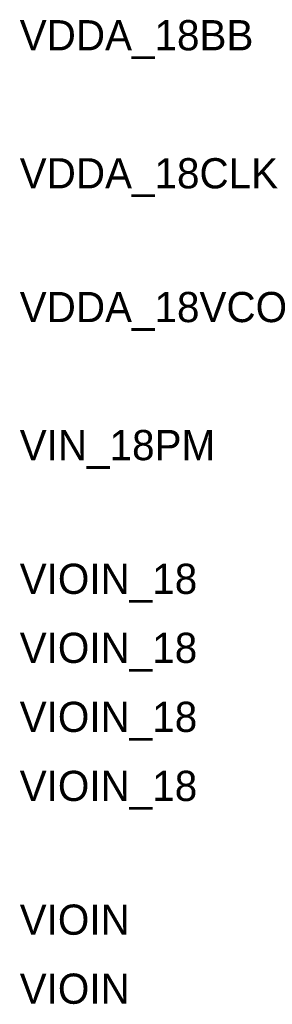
# Model space of a CAD drawing. Header units: inches. Extents: x 0 to 17, y 0 to 11.
# Tile 92 of 256: x 13.067 to 13.438, y 6.457 to 7.905. Entities that reach past the tile are written whole.
import ezdxf

# ---------------------------------------------------------------- set-up
doc = ezdxf.new("R2010")
doc.units = ezdxf.units.IN
doc.header["$MEASUREMENT"] = 0
doc.layers.add('Sheet', color=255, linetype='Continuous')

msp = doc.modelspace()

# ---------------------------------------------------------------- texts
at = {"layer": 'Sheet'}
for s, p in [('VDDA_18BB', (13.0672, 7.8599)), ('VDDA_18CLK', (13.0672, 7.6569)), ('VDDA_18VCO', (13.0672, 7.4602)), ('VIN_18PM', (13.0672, 7.2572)), ('VIOIN_18', (13.0672, 7.0606)), ('VIOIN_18', (13.0672, 6.9591)), ('VIOIN_18', (13.0672, 6.8576)), ('VIOIN_18', (13.0672, 6.7561)), ('VIOIN', (13.0672, 6.5594)), ('VIOIN', (13.0672, 6.4579))]:
    msp.add_text(s, height=0.04441, dxfattribs=at).set_placement(p)

doc.saveas('drawing.dxf')
